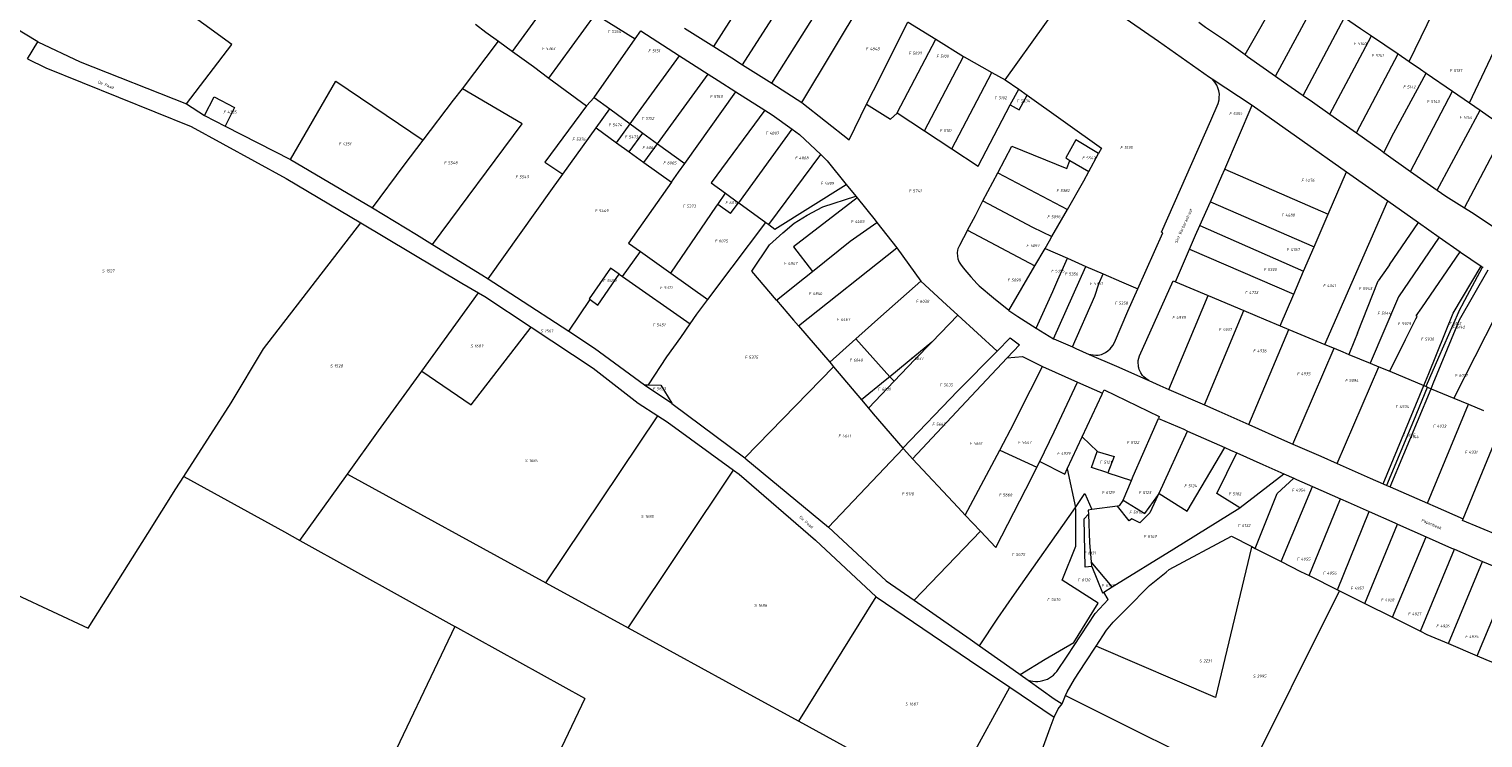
# Model space of a CAD drawing. Header units: metres. Extents: x 200548 to 205192, y 394703 to 399160.
# Tile 22 of 38: x 203332 to 203782, y 396495 to 396714. Entities that reach past the tile are written whole.
import ezdxf
from ezdxf.enums import TextEntityAlignment as Align
from ezdxf.lldxf.tags import DXFTag

# ---------------------------------------------------------------- set-up
doc = ezdxf.new("R2010")
doc.units = ezdxf.units.M
doc.layers.get('0').update_dxf_attribs({"lineweight": 25})
for name, color, linetype, lineweight in [('B-WE-KG-GRENS_PERCEEL-G', 150, 'KG-PERCEEL', 18), ('B-WE-KG-GRENS_PERCEEL-S', 150, 'Continuous', 25), ('B-WE-OG-BEBOUWING_STRAATNAAM-T18', 10, 'Continuous', 18)]:
    doc.layers.add(name, color=color, linetype=linetype, lineweight=lineweight)
doc.styles.add('NLCS-ISO', font='NLCS-ISO.ttf')
doc.styles.add('NLCS-ISO-M500-T18', font='NLCS-ISO.ttf', dxfattribs={"height": 0.9})
doc.styles.get("Standard").update_dxf_attribs({"font": 'NLCS-ISO.ttf'})
tags = doc.linetypes.add('KG-PERCEEL', pattern='A,5.5,-2,["P",Standard,S=1.8,R=0,X=-0.5,Y=-0.9],-2,5.5,-2,[5,NLCS.shx,S=0.75,R=0,X=0,Y=0],-2', length=19).pattern_tags.tags
tags[6] = DXFTag(74, 10)

# ---------------------------------------------------------------- blocks, each defined once
blk = doc.blocks.new('SKG-PERCEELNUMMER-SO')
at = {"style": 'NLCS-ISO', "oblique": 10, "flags": 1}
for tag, p in [('GEMEENTECODE', (0, 2.55)), ('PERCEELGROOTTE', (0, -2.45))]:
    blk.add_attdef(tag, text='', height=1.8, dxfattribs=at).set_placement(p, align=Align.MIDDLE_CENTER)
at = {"style": 'NLCS-ISO', "oblique": 10}
blk.add_attdef('SECTIE', text='', height=1.8, dxfattribs=at).set_placement((-0.5, 0), align=Align.MIDDLE_RIGHT)
blk.add_attdef('PERCEELNUMMER', text='', height=1.8, dxfattribs=at).set_placement((0.5, 0), align=Align.MIDDLE_LEFT)

msp = doc.modelspace()

# ---------------------------------------------------------------- linework, layer by layer
at = {"layer": 'B-WE-KG-GRENS_PERCEEL-G', "flags": 128}
for points in [[(203380.253, 396691.158), (203394.317, 396709.487), (203376.954, 396722.043), (203352.436, 396739.862), (203361.64, 396754.663)], [(203334.267, 396710.3), (203313.2, 396723.027), (203302.935, 396730.201), (203303.522, 396731.062)], [(203543.489, 396708.842), (203559.159, 396733.546)], [(203758.646, 396704.271), (203771.758, 396731.275)], [(203481.212, 396707.332), (203495.136, 396726.486)], [(203552.414, 396703.214), (203569.777, 396730.394)], [(203561.436, 396697.556), (203580.181, 396727.278)], [(203633.676, 396698.557), (203645.937, 396715.714), (203655.075, 396728.611)], [(203655.075, 396728.611), (203681.131, 396710.566), (203696.922, 396699.347), (203697.684, 396698.832)], [(203570.695, 396691.562), (203589.704, 396723.108)], [(203707.916, 396706.356), (203718.398, 396724.793), (203717.093, 396725.266)], [(203717.362, 396699.701), (203730.224, 396723.629)], [(203492.442, 396699.111), (203506.85, 396718.873)], [(203506.85, 396718.873), (203507.957, 396718.155), (203519.136, 396711.206)], [(203725.93, 396693.725), (203738.677, 396717.861)], [(203738.677, 396717.861), (203743.662, 396714.46), (203747.035, 396712.167)], [(203777.368, 396691.427), (203791.525, 396721.25)], [(203469.722, 396715.733), (203472.954, 396713.348), (203476.87, 396710.495)], [(203519.136, 396711.206), (203520.896, 396713.715), (203532.884, 396706.004)], [(203534.456, 396714.528), (203543.489, 396708.842)], [(203590.788, 396691.015), (203592.862, 396695.227), (203603.524, 396716.429)], [(203603.524, 396716.429), (203603.671, 396716.359), (203612.167, 396711.105)], [(203693.571, 396716.406), (203695.671, 396714.837), (203702.148, 396710.484), (203707.916, 396706.356)], [(203331.104, 396705.055), (203334.267, 396710.3)], [(203334.267, 396710.3), (203347.421, 396704.11), (203380.253, 396691.158)], [(203465.697, 396695.819), (203476.87, 396710.495)], [(203476.87, 396710.495), (203481.212, 396707.332)], [(203506.495, 396693.084), (203519.136, 396711.206)], [(203543.489, 396708.842), (203549.025, 396705.339), (203552.414, 396703.214)], [(203600.219, 396688.301), (203612.167, 396711.105)], [(203612.167, 396711.105), (203620.779, 396705.779)], [(203734.15, 396687.957), (203742.634, 396703.868), (203747.035, 396712.167)], [(203747.035, 396712.167), (203755.251, 396706.578)], [(203331.104, 396705.055), (203336.766, 396702.23), (203381.698, 396684.144), (203411.129, 396668.079), (203434.234, 396654.302)], [(203481.212, 396707.332), (203487.666, 396702.633), (203492.442, 396699.111)], [(203517.608, 396684.947), (203520.981, 396689.643), (203532.884, 396706.004)], [(203532.884, 396706.004), (203541.706, 396700.338)], [(203608.669, 396682.775), (203620.779, 396705.779)], [(203620.779, 396705.779), (203620.96, 396705.666), (203629.533, 396700.875)], [(203707.916, 396706.356), (203708.672, 396705.813), (203717.362, 396699.701)], [(203742.355, 396682.141), (203755.251, 396706.578)], [(203755.251, 396706.578), (203758.646, 396704.271)], [(203758.646, 396704.271), (203762.208, 396701.85), (203763.937, 396700.66)], [(203526.05, 396678.803), (203541.706, 396700.338)], [(203541.706, 396700.338), (203544.798, 396698.356), (203550.312, 396694.86)], [(203552.414, 396703.214), (203560.619, 396698.084), (203561.436, 396697.556)], [(203617.113, 396677.234), (203629.533, 396700.875)], [(203629.533, 396700.875), (203633.676, 396698.557)], [(203717.362, 396699.701), (203719.805, 396697.975), (203725.93, 396693.725)], [(203750.889, 396676.116), (203753.91, 396682.179), (203763.937, 396700.66)], [(203763.937, 396700.66), (203772.145, 396695.018)], [(203412.439, 396673.925), (203426.503, 396698.174), (203453.541, 396679.914)], [(203453.541, 396679.914), (203462.965, 396692.23), (203465.697, 396695.819)], [(203456.396, 396647.665), (203484.138, 396684.916), (203465.697, 396695.819)], [(203492.442, 396699.111), (203504.066, 396690.542)], [(203561.436, 396697.556), (203570.695, 396691.562)], [(203633.676, 396698.557), (203637.847, 396695.664)], [(203635.227, 396690.778), (203637.847, 396695.664)], [(203637.847, 396695.664), (203640.492, 396693.77)], [(203674.73, 396633.862), (203682.484, 396651.186), (203682.056, 396651.492), (203697.321, 396685.961), (203699.603, 396691.221), (203699.861, 396692.333), (203699.931, 396693.118), (203699.966, 396694.143), (203699.747, 396695.152), (203699.503, 396696.074), (203699.11, 396696.937), (203698.59, 396697.794), (203697.684, 396698.832)], [(203697.684, 396698.832), (203710.127, 396690.7)], [(203759.054, 396670.173), (203772.145, 396695.018)], [(203772.145, 396695.018), (203777.368, 396691.427)], [(203380.253, 396691.158), (203385.855, 396687.497)], [(203385.855, 396687.497), (203388.902, 396693.264), (203395.103, 396690.013), (203392.26, 396684.215)], [(203504.066, 396690.542), (203491.156, 396673.072), (203496.782, 396669.393)], [(203504.066, 396690.542), (203506.483, 396693.067), (203506.495, 396693.084)], [(203506.495, 396693.084), (203511.298, 396689.566)], [(203534.473, 396672.697), (203550.312, 396694.86)], [(203550.312, 396694.86), (203559.261, 396689.179)], [(203570.695, 396691.562), (203570.758, 396691.52), (203585.377, 396679.984), (203590.788, 396691.015)], [(203590.788, 396691.015), (203598.145, 396686.439), (203600.199, 396688.263), (203600.219, 396688.301)], [(203617.113, 396677.234), (203625.307, 396671.862), (203635.227, 396690.778)], [(203635.227, 396690.778), (203638.033, 396689.259), (203640.492, 396693.77)], [(203640.492, 396693.77), (203663.444, 396677.452), (203662.551, 396675.794)], [(203701.618, 396670.938), (203710.127, 396690.7)], [(203710.127, 396690.7), (203725.592, 396679.82), (203739.293, 396670.144)], [(203725.93, 396693.725), (203728.812, 396691.732), (203734.15, 396687.957)], [(203777.368, 396691.427), (203780.665, 396689.161)], [(203385.855, 396687.497), (203392.26, 396684.215)], [(203507.066, 396683.686), (203511.298, 396689.566)], [(203511.298, 396689.566), (203517.608, 396684.947)], [(203559.261, 396689.179), (203542.637, 396666.679), (203547.092, 396663.46)], [(203559.261, 396689.179), (203561.533, 396687.735), (203567.761, 396683.267)], [(203600.219, 396688.301), (203608.669, 396682.775)], [(203734.15, 396687.957), (203740.344, 396683.558), (203742.355, 396682.141)], [(203767.389, 396664.46), (203780.665, 396689.161)], [(203780.665, 396689.161), (203783.134, 396687.465), (203788.836, 396683.573)], [(203392.26, 396684.215), (203412.439, 396673.925)], [(203496.782, 396669.393), (203507.066, 396683.686)], [(203507.066, 396683.686), (203513.417, 396679.104)], [(203513.417, 396679.104), (203517.608, 396684.947)], [(203517.297, 396676.306), (203521.521, 396682.087)], [(203517.608, 396684.947), (203520.698, 396682.686), (203521.521, 396682.087)], [(203521.521, 396682.087), (203526.05, 396678.803)], [(203551.243, 396660.463), (203567.761, 396683.267)], [(203567.761, 396683.267), (203570.054, 396681.621), (203576.558, 396675.431)], [(203608.669, 396682.775), (203617.113, 396677.234)], [(203742.355, 396682.141), (203749.766, 396676.933), (203750.889, 396676.116)], [(203775.764, 396658.994), (203788.836, 396683.573)], [(203437.861, 396658.997), (203447.671, 396672.212), (203453.541, 396679.914)], [(203513.417, 396679.104), (203517.297, 396676.306)], [(203521.85, 396673.025), (203526.05, 396678.803)], [(203526.05, 396678.803), (203534.473, 396672.697)], [(203631.405, 396669.834), (203635.719, 396678.031), (203652.716, 396671.132), (203653.713, 396673.606)], [(203662.551, 396675.794), (203655.491, 396679.994), (203652.455, 396674.383), (203653.713, 396673.606)], [(203412.439, 396673.925), (203437.861, 396658.997)], [(203517.297, 396676.306), (203521.85, 396673.025)], [(203521.85, 396673.025), (203530.354, 396666.895)], [(203530.354, 396666.895), (203532.546, 396670.003), (203534.473, 396672.697)], [(203560.533, 396653.761), (203576.558, 396675.431)], [(203576.558, 396675.431), (203578.551, 396673.538), (203584.472, 396666.199)], [(203653.713, 396673.606), (203659.555, 396670.156)], [(203659.555, 396670.156), (203662.551, 396675.794)], [(203750.889, 396676.116), (203759.054, 396670.173)], [(203473.649, 396636.965), (203493.558, 396664.91), (203496.782, 396669.393)], [(203626.779, 396661.085), (203631.405, 396669.834)], [(203631.405, 396669.834), (203652.929, 396658.494)], [(203652.929, 396658.494), (203658, 396667.274), (203659.555, 396670.156)], [(203697.155, 396660.831), (203700.737, 396668.903), (203701.618, 396670.938)], [(203701.618, 396670.938), (203733.609, 396656.989)], [(203733.609, 396656.989), (203739.293, 396670.144)], [(203739.293, 396670.144), (203752.09, 396661.098)], [(203759.054, 396670.173), (203759.073, 396670.159), (203767.389, 396664.46)], [(203530.354, 396666.895), (203517.093, 396648.083), (203520.758, 396645.468)], [(203544.699, 396659.966), (203547.092, 396663.46)], [(203547.092, 396663.46), (203551.105, 396660.562)], [(203560.533, 396653.761), (203562.402, 396652.415), (203584.472, 396666.199)], [(203584.472, 396666.199), (203587.426, 396662.538)], [(203767.389, 396664.46), (203770.078, 396662.617), (203775.764, 396658.994)], [(203437.861, 396658.997), (203451.492, 396650.692), (203456.396, 396647.665)], [(203530.169, 396638.752), (203544.36, 396659.471)], [(203544.36, 396659.471), (203544.699, 396659.966)], [(203548.653, 396657.165), (203544.699, 396659.966)], [(203549.21, 396657.937), (203551.105, 396660.562)], [(203551.105, 396660.562), (203551.243, 396660.463)], [(203551.243, 396660.463), (203559.561, 396654.461)], [(203562.889, 396630.392), (203555.205, 396639.402), (203560.722, 396647.5), (203564.846, 396651.253), (203568.348, 396654.249), (203572.355, 396656.737), (203577.26, 396659.312), (203587.426, 396662.538)], [(203587.829, 396662.04), (203568.13, 396646.921), (203574.043, 396639.316)], [(203587.426, 396662.538), (203587.829, 396662.04)], [(203587.829, 396662.04), (203593.397, 396655.103), (203593.94, 396654.417)], [(203622.019, 396652.06), (203624.424, 396656.597), (203626.779, 396661.085)], [(203626.779, 396661.085), (203642.089, 396652.943), (203648.107, 396650.073)], [(203693.899, 396653.484), (203697.155, 396660.831)], [(203697.155, 396660.831), (203729.263, 396646.908)], [(203732.635, 396616.697), (203752.09, 396661.098)], [(203752.09, 396661.098), (203761.602, 396654.404)], [(203775.764, 396658.994), (203777.964, 396657.593), (203784.422, 396653.387)], [(203541.642, 396630.566), (203549.202, 396640.659), (203559.561, 396654.461)], [(203548.653, 396657.165), (203549.21, 396657.937)], [(203559.561, 396654.461), (203560.533, 396653.761)], [(203574.043, 396639.316), (203585.709, 396648.679), (203593.94, 396654.417)], [(203593.94, 396654.417), (203600.124, 396646.578)], [(203648.107, 396650.073), (203652.929, 396658.494)], [(203729.263, 396646.908), (203733.609, 396656.989)], [(203752.586, 396641.348), (203761.602, 396654.404)], [(203761.602, 396654.404), (203768.008, 396649.895)], [(203379.49, 396575.853), (203394.099, 396598.655), (203404.091, 396615.348), (203434.234, 396654.302)], [(203434.234, 396654.302), (203465.542, 396635.692), (203470.697, 396632.635)], [(203622.019, 396652.06), (203619.498, 396647.313), (203618.976, 396646.279), (203618.92, 396645.834), (203618.8, 396645.071), (203618.853, 396644.023), (203618.999, 396643.219), (203619.463, 396642.116), (203620.016, 396641.222), (203620.729, 396640.294), (203621.192, 396639.82), (203623.038, 396637.617), (203624.995, 396635.443), (203625.632, 396634.881), (203630.053, 396631.14), (203634.762, 396627.289), (203634.804, 396627.262)], [(203622.019, 396652.06), (203642.846, 396641.029)], [(203645.993, 396646.423), (203647.339, 396648.729), (203648.107, 396650.073)], [(203690.72, 396646.177), (203692.564, 396650.474), (203693.899, 396653.484)], [(203693.899, 396653.484), (203726.033, 396639.415)], [(203768.008, 396649.895), (203755.334, 396631.446), (203746.615, 396610.909)], [(203768.008, 396649.895), (203774.44, 396645.368)], [(203456.396, 396647.665), (203471.717, 396638.208), (203473.649, 396636.965)], [(203515.207, 396637.746), (203520.758, 396645.468)], [(203520.758, 396645.468), (203530.169, 396638.752)], [(203569.657, 396622.466), (203600.124, 396646.578)], [(203600.124, 396646.578), (203607.518, 396636.31), (203607.589, 396636.245)], [(203642.846, 396641.029), (203645.993, 396646.423)], [(203645.993, 396646.423), (203652.896, 396643.374)], [(203686.413, 396636.115), (203690.72, 396646.177)], [(203690.72, 396646.177), (203722.951, 396632.258)], [(203726.033, 396639.415), (203729.263, 396646.908)], [(203634.804, 396627.262), (203642.846, 396641.029)], [(203643.246, 396621.79), (203648.372, 396633.114), (203649.914, 396636.648), (203652.896, 396643.374)], [(203652.896, 396643.374), (203658.644, 396640.837)], [(203752.586, 396641.348), (203750.322, 396638.122)], [(203752.682, 396608.408), (203757.583, 396618.268), (203760.759, 396624.652), (203761.151, 396625.333), (203760.853, 396625.532), (203762.572, 396628.053), (203774.44, 396645.368)], [(203763.27, 396604.041), (203764.815, 396607.764), (203772.291, 396626.387), (203780.954, 396640.905)], [(203774.44, 396645.368), (203774.569, 396645.277), (203780.954, 396640.905)], [(203780.954, 396640.905), (203780.965, 396640.897), (203781.416, 396640.663)], [(203473.649, 396636.965), (203482.422, 396631.329), (203498.577, 396620.866)], [(203514.208, 396638.444), (203511.46, 396640.356), (203504.867, 396630.8), (203505.18, 396630.58)], [(203505.18, 396630.58), (203507.58, 396628.894), (203514.208, 396638.444)], [(203514.208, 396638.444), (203515.207, 396637.746)], [(203515.207, 396637.746), (203536.201, 396623.088)], [(203530.169, 396638.752), (203541.642, 396630.566)], [(203562.889, 396630.392), (203571.59, 396637.347), (203574.043, 396639.316)], [(203648.629, 396618.491), (203658.644, 396640.837)], [(203654.472, 396615.935), (203661.36, 396631.608), (203662.635, 396635.466), (203663.939, 396638.509)], [(203658.644, 396640.837), (203663.939, 396638.509)], [(203663.939, 396638.509), (203669.652, 396636.043), (203674.73, 396633.862)], [(203678.077, 396605.555), (203677.142, 396606.18), (203676.571, 396606.67), (203676.166, 396607.127), (203675.594, 396607.956), (203675.125, 396608.991), (203674.985, 396609.462), (203674.906, 396609.819), (203674.878, 396610.084), (203674.802, 396611.078), (203674.86, 396611.791), (203675.221, 396613.144), (203685.679, 396636.425)], [(203685.679, 396636.425), (203686.413, 396636.115)], [(203722.951, 396632.258), (203726.033, 396639.415)], [(203750.322, 396638.122), (203749.067, 396636.345)], [(203765.478, 396603.033), (203766.145, 396604.633), (203774.229, 396624.306), (203783.154, 396639.761)], [(203775.906, 396630.414), (203781.416, 396640.663)], [(203781.416, 396640.663), (203781.596, 396640.569)], [(203453.117, 396608.445), (203470.697, 396632.635)], [(203470.697, 396632.635), (203472.569, 396631.524), (203487.01, 396622.007)], [(203587.447, 396618.412), (203595.225, 396625.33), (203607.589, 396636.245)], [(203607.589, 396636.245), (203615.457, 396628.973), (203619.001, 396625.741)], [(203659.7, 396613.63), (203660.214, 396613.569), (203661.673, 396613.367), (203662.434, 396613.442), (203663.454, 396613.57), (203664.042, 396613.932), (203664.735, 396614.214), (203665.451, 396614.782), (203666.116, 396615.373), (203666.928, 396616.384), (203667.484, 396617.346), (203671.627, 396626.959), (203674.73, 396633.862)], [(203686.413, 396636.115), (203696.494, 396631.858)], [(203718.748, 396622.48), (203722.951, 396632.258)], [(203742.683, 396620.212), (203749.067, 396636.345)], [(203790.724, 396635.933), (203788.93, 396632.403), (203785.515, 396625.682), (203772.519, 396600.105)], [(203498.577, 396620.866), (203505.18, 396630.58)], [(203536.201, 396623.088), (203538.264, 396626.056), (203541.642, 396630.566)], [(203562.889, 396630.392), (203568.157, 396624.212), (203569.657, 396622.466)], [(203684.327, 396602.825), (203696.494, 396631.858)], [(203696.494, 396631.858), (203707.51, 396627.203)], [(203773.97, 396626.716), (203775.906, 396630.414)], [(203523.23, 396604.223), (203528.995, 396612.84), (203533.288, 396618.901), (203536.201, 396623.088)], [(203610.926, 396617.407), (203619.001, 396625.741)], [(203619.001, 396625.741), (203631.146, 396614.648)], [(203634.804, 396627.262), (203637.618, 396625.385), (203643.246, 396621.79)], [(203695.371, 396598), (203707.51, 396627.203)], [(203707.51, 396627.203), (203714.346, 396624.314), (203718.748, 396622.48)], [(203773.97, 396626.716), (203767.767, 396612.69), (203763.979, 396603.942)], [(203453.117, 396608.445), (203468.422, 396598.042), (203487.01, 396622.007)], [(203487.01, 396622.007), (203506.118, 396609.414), (203520.094, 396598.587), (203526.132, 396594.659)], [(203498.577, 396620.866), (203506.52, 396615.575), (203522.022, 396604.253)], [(203569.657, 396622.466), (203579.34, 396611.192)], [(203579.34, 396611.192), (203587.447, 396618.412)], [(203587.447, 396618.412), (203598.009, 396606.745)], [(203631.146, 396614.648), (203635.205, 396618.769), (203638.048, 396616.583), (203634.238, 396612.529)], [(203643.246, 396621.79), (203648.629, 396618.491)], [(203648.629, 396618.491), (203648.692, 396618.452), (203654.472, 396615.935)], [(203709.045, 396591.953), (203721.449, 396621.355)], [(203718.748, 396622.48), (203721.449, 396621.355)], [(203721.449, 396621.355), (203732.635, 396616.697)], [(203742.683, 396620.212), (203741.749, 396617.917)], [(203610.926, 396617.407), (203603.342, 396611.126), (203598.009, 396606.745)], [(203599.292, 396605.329), (203605.693, 396612.005), (203610.926, 396617.407)], [(203602.009, 396584.59), (203619.039, 396602.327), (203631.146, 396614.648)], [(203654.472, 396615.935), (203655.531, 396615.472), (203659.7, 396613.63)], [(203722.69, 396585.885), (203735.444, 396615.527)], [(203732.635, 396616.697), (203735.444, 396615.527)], [(203735.444, 396615.527), (203738.113, 396614.415), (203740.02, 396613.629)], [(203741.749, 396617.917), (203740.02, 396613.629)], [(203553.043, 396581.615), (203580.577, 396609.739)], [(203579.34, 396611.192), (203579.763, 396610.699), (203580.577, 396609.739)], [(203580.577, 396609.739), (203589.232, 396599.534)], [(203605.02, 396581.34), (203618.56, 396595.87), (203623.152, 396600.726), (203634.238, 396612.529)], [(203631.957, 396584.014), (203636.412, 396592.453), (203637.815, 396595.273), (203645.18, 396609.879)], [(203634.238, 396612.529), (203639.009, 396612.948), (203645.18, 396609.879)], [(203645.18, 396609.879), (203645.224, 396609.856), (203656.02, 396605.063)], [(203659.7, 396613.63), (203668.148, 396609.96), (203678.077, 396605.555)], [(203736.356, 396579.929), (203749.347, 396609.783)], [(203740.02, 396613.629), (203746.615, 396610.909)], [(203746.615, 396610.909), (203749.347, 396609.783)], [(203749.347, 396609.783), (203752.682, 396608.408)], [(203430.093, 396576.614), (203439.712, 396589.999), (203453.117, 396608.445)], [(203598.009, 396606.745), (203596.517, 396605.519), (203589.232, 396599.534)], [(203591.348, 396597.039), (203599.292, 396605.329)], [(203598.009, 396606.745), (203599.292, 396605.329)], [(203644.34, 396580.493), (203648.778, 396589.655), (203656.02, 396605.063)], [(203656.02, 396605.063), (203663.789, 396601.594)], [(203678.077, 396605.555), (203681.544, 396604.018), (203684.327, 396602.825)], [(203752.682, 396608.408), (203763.27, 396604.041)], [(203522.022, 396604.253), (203530.468, 396598.522)], [(203522.022, 396604.253), (203523.23, 396604.223)], [(203523.23, 396604.223), (203527.08, 396604.131), (203530.468, 396598.522)], [(203657.531, 396588.182), (203663.669, 396601.341), (203663.789, 396601.594)], [(203663.789, 396601.594), (203664.292, 396602.663), (203681.328, 396594.395), (203681.083, 396593.831)], [(203684.327, 396602.825), (203695.371, 396598)], [(203750.677, 396573.602), (203763.27, 396604.041)], [(203752.842, 396572.648), (203765.478, 396603.033)], [(203760.099, 396593.168), (203764.377, 396603.536)], [(203763.27, 396604.041), (203763.898, 396603.754)], [(203763.979, 396603.942), (203763.898, 396603.754)], [(203763.898, 396603.754), (203764.377, 396603.536)], [(203764.377, 396603.536), (203765.478, 396603.033)], [(203765.478, 396603.033), (203772.519, 396600.105)], [(203530.468, 396598.522), (203530.531, 396598.48), (203553.043, 396581.615)], [(203589.232, 396599.534), (203591.348, 396597.039)], [(203591.348, 396597.039), (203592.825, 396595.298), (203602.009, 396584.59)], [(203695.371, 396598), (203699.807, 396596.076), (203709.045, 396591.953)], [(203764.324, 396567.618), (203777.062, 396598.216)], [(203772.519, 396600.105), (203777.062, 396598.216)], [(203777.062, 396598.216), (203781.738, 396596.272)], [(203491.525, 396542.963), (203526.132, 396594.659)], [(203526.132, 396594.659), (203528.998, 396592.795), (203549.602, 396577.849)], [(203672.739, 396574.628), (203673.294, 396575.923), (203679.252, 396589.61), (203681.083, 396593.831)], [(203681.083, 396593.831), (203688.902, 396590.473), (203690.113, 396589.937)], [(203709.045, 396591.953), (203720.061, 396587.021), (203722.69, 396585.885)], [(203751.788, 396573.139), (203760.099, 396593.168)], [(203775.385, 396562.731), (203788.103, 396593.626)], [(203652.85, 396578.198), (203657.531, 396588.182)], [(203657.531, 396588.182), (203662.18, 396583.635), (203662.154, 396583.562)], [(203681.321, 396570.649), (203681.341, 396570.678), (203690.113, 396589.937)], [(203690.113, 396589.937), (203701.609, 396584.823)], [(203578.963, 396560.153), (203602.042, 396584.551)], [(203602.009, 396584.59), (203602.042, 396584.551)], [(203602.042, 396584.551), (203602.257, 396584.301), (203605.02, 396581.34)], [(203621.32, 396563.919), (203631.957, 396584.014)], [(203631.957, 396584.014), (203643.478, 396578.718)], [(203665.389, 396576.995), (203660.379, 396578.608), (203662.154, 396583.562)], [(203662.154, 396583.562), (203667.339, 396582.03), (203665.389, 396576.995)], [(203681.321, 396570.649), (203689.971, 396565.13), (203701.609, 396584.823)], [(203706.309, 396566.215), (203699.175, 396570.575), (203705.328, 396583.154)], [(203701.609, 396584.823), (203703.414, 396584.016), (203705.328, 396583.154)], [(203705.328, 396583.154), (203713.357, 396579.589), (203719.918, 396576.671)], [(203722.69, 396585.885), (203731.334, 396582.146), (203736.356, 396579.929)], [(203553.043, 396581.615), (203553.43, 396581.328), (203578.963, 396560.153)], [(203605.02, 396581.34), (203619.076, 396566.297), (203621.32, 396563.919)], [(203625.998, 396558.962), (203630.739, 396553.931), (203641.923, 396575.517), (203643.478, 396578.718)], [(203643.478, 396578.718), (203644.34, 396580.493)], [(203644.34, 396580.493), (203652.1, 396576.598), (203652.85, 396578.198)], [(203652.85, 396578.198), (203655.373, 396566.257)], [(203736.356, 396579.929), (203746.642, 396575.377), (203750.677, 396573.602)], [(203259.03, 396571.68), (203281.727, 396561.106), (203327.81, 396539.308), (203349.846, 396528.966), (203368.323, 396558.195), (203377.025, 396572.006), (203379.49, 396575.853)], [(203379.49, 396575.853), (203410.624, 396558.741), (203415.363, 396556.113)], [(203415.363, 396556.113), (203430.093, 396576.614)], [(203430.093, 396576.614), (203491.525, 396542.963)], [(203517.013, 396529.009), (203549.602, 396577.849)], [(203549.602, 396577.849), (203551.308, 396576.612), (203574.913, 396556.196), (203593.715, 396538.637)], [(203665.389, 396576.995), (203672.739, 396574.628)], [(203670.129, 396568.524), (203672.739, 396574.628)], [(203706.309, 396566.215), (203706.408, 396566.277), (203719.918, 396576.671)], [(203711.068, 396553.614), (203717.819, 396570.648), (203722.974, 396575.307)], [(203719.918, 396576.671), (203722.974, 396575.307)], [(203722.974, 396575.307), (203723.837, 396574.924), (203728.763, 396572.76)], [(203750.677, 396573.602), (203751.759, 396573.125)], [(203655.376, 396566.245), (203658.357, 396570.588)], [(203658.357, 396570.588), (203660.449, 396565.638)], [(203670.129, 396568.524), (203676.886, 396564.389), (203680.862, 396570.001)], [(203680.862, 396570.001), (203678.459, 396564.622)], [(203680.862, 396570.001), (203681.321, 396570.649)], [(203719.079, 396549.551), (203728.763, 396572.76)], [(203727.706, 396545.199), (203737.393, 396568.959)], [(203728.763, 396572.76), (203737.393, 396568.959)], [(203737.393, 396568.959), (203739.789, 396567.898), (203746.271, 396565.044)], [(203751.759, 396573.125), (203751.779, 396573.116)], [(203751.779, 396573.116), (203751.788, 396573.139)], [(203751.779, 396573.116), (203752.842, 396572.648)], [(203752.842, 396572.648), (203764.324, 396567.618)], [(203625.701, 396523.461), (203631.387, 396532.018), (203636.524, 396539.422), (203655.373, 396566.257)], [(203638.304, 396514.609), (203646.01, 396519.369), (203654.909, 396524.566), (203662.487, 396536.644), (203651.27, 396543.84), (203655.56, 396554.322), (203655.497, 396565.665), (203655.376, 396566.245)], [(203655.376, 396566.245), (203655.373, 396566.257)], [(203660.449, 396565.638), (203659.352, 396565.486), (203659.401, 396564.254)], [(203668.37, 396566.736), (203660.449, 396565.638)], [(203666.779, 396541.72), (203685.894, 396553.455), (203706.309, 396566.215)], [(203670.129, 396568.524), (203670.11, 396568.479), (203668.958, 396566.817), (203668.37, 396566.736)], [(203678.459, 396564.622), (203675.348, 396561.51), (203672.836, 396562.755), (203672.081, 396562.119), (203668.37, 396566.736)], [(203736.474, 396540.816), (203746.271, 396565.044)], [(203746.271, 396565.044), (203754.247, 396561.527), (203755.077, 396561.156)], [(203764.324, 396567.618), (203766.779, 396566.55), (203775.385, 396562.731)], [(203578.963, 396560.153), (203596.853, 396543.586), (203605.485, 396537.612)], [(203621.32, 396563.919), (203625.998, 396558.962)], [(203660.475, 396548.028), (203658.411, 396547.844), (203658.074, 396562.788), (203659.401, 396564.254)], [(203659.401, 396564.254), (203659.753, 396555.354), (203660.297, 396549.43)], [(203744.93, 396536.588), (203755.077, 396561.156)], [(203755.077, 396561.156), (203763.907, 396557.225)], [(203786.149, 396557.765), (203775.208, 396562.297), (203775.385, 396562.731)], [(203415.363, 396556.113), (203463.323, 396529.512)], [(203605.485, 396537.612), (203625.998, 396558.962)], [(203661.816, 396523.397), (203664.976, 396528.296), (203667.091, 396530.8), (203671.215, 396534.895), (203678.278, 396542.112), (203683.439, 396546.309), (203684.368, 396547.101), (203703.681, 396557.37), (203709.952, 396554.181)], [(203753.526, 396532.326), (203763.907, 396557.225)], [(203763.907, 396557.225), (203771.812, 396553.738), (203772.691, 396553.374)], [(203709.914, 396554.024), (203698.704, 396507.494), (203662.751, 396522.994)], [(203709.914, 396554.024), (203709.952, 396554.181)], [(203709.952, 396554.181), (203711.068, 396553.614)], [(203711.068, 396553.614), (203719.079, 396549.551)], [(203762.173, 396528.035), (203772.691, 396553.374)], [(203772.691, 396553.374), (203781.427, 396549.59)], [(203666.779, 396541.72), (203660.297, 396549.43)], [(203660.297, 396549.43), (203660.411, 396548.187), (203660.475, 396548.028)], [(203660.475, 396548.028), (203663.776, 396539.877), (203664.153, 396540.108)], [(203719.079, 396549.551), (203725.066, 396546.52), (203727.706, 396545.199)], [(203770.835, 396524.203), (203781.427, 396549.59)], [(203781.427, 396549.59), (203784.896, 396548.102), (203790.359, 396545.782)], [(203491.525, 396542.963), (203503.778, 396536.25), (203517.013, 396529.009)], [(203727.706, 396545.199), (203736.474, 396540.816)], [(203779.763, 396520.4), (203790.359, 396545.782)], [(203569.787, 396500.149), (203593.715, 396538.637)], [(203593.715, 396538.637), (203622.658, 396519.062), (203635.103, 396510.66)], [(203605.485, 396537.612), (203622.802, 396525.511), (203625.701, 396523.461)], [(203661.495, 396533.519), (203665.483, 396537.829)], [(203664.153, 396540.108), (203666.779, 396541.72)], [(203665.483, 396537.829), (203664.153, 396540.108)], [(203707.313, 396480.702), (203737.075, 396540.515)], [(203736.474, 396540.816), (203737.075, 396540.515)], [(203737.075, 396540.515), (203743.694, 396537.202), (203744.93, 396536.588)], [(203652.804, 396520.341), (203661.495, 396533.519)], [(203744.93, 396536.588), (203753.526, 396532.326)], [(203463.323, 396529.512), (203439.922, 396480.434), (203415.9, 396429.673)], [(203503.604, 396507.223), (203463.323, 396529.512)], [(203517.013, 396529.009), (203554.619, 396508.434), (203569.787, 396500.149)], [(203753.526, 396532.326), (203762.173, 396528.035)], [(203762.173, 396528.035), (203764.189, 396527.033), (203770.835, 396524.203)], [(203770.835, 396524.203), (203779.763, 396520.4)], [(203625.701, 396523.461), (203637.849, 396514.931), (203638.304, 396514.609)], [(203649.676, 396515.558), (203652.804, 396520.341)], [(203652.339, 396508.093), (203652.802, 396509.243), (203655.078, 396513.202), (203658.458, 396518.193), (203661.816, 396523.397)], [(203662.751, 396522.994), (203661.816, 396523.397)], [(203779.763, 396520.4), (203782.38, 396519.285), (203788.715, 396516.694)], [(203640.73, 396512.889), (203640.769, 396512.874), (203641.503, 396512.673), (203642.253, 396512.541), (203643.012, 396512.48), (203643.773, 396512.49), (203644.53, 396512.57), (203645.276, 396512.721), (203646.004, 396512.941), (203646.71, 396513.227), (203647.385, 396513.578), (203648.025, 396513.991), (203648.623, 396514.461), (203649.175, 396514.985), (203649.676, 396515.558)], [(203615.725, 396475.053), (203616.324, 396476.153), (203622.225, 396487.179), (203635.103, 396510.66)], [(203635.103, 396510.66), (203648.833, 396501.405)], [(203638.304, 396514.609), (203640.73, 396512.889)], [(203640.73, 396512.889), (203648.835, 396507.142), (203651.305, 396505.527)], [(203503.604, 396507.223), (203473.87, 396444.788), (203457.415, 396410.04)], [(203651.305, 396505.527), (203652.339, 396508.093)], [(203652.339, 396508.093), (203707.313, 396480.702)], [(203648.833, 396501.405), (203650.077, 396504.03), (203651.305, 396505.527)], [(203569.787, 396500.149), (203595.196, 396486.27), (203615.725, 396475.053)], [(203641.715, 396481.909), (203647.581, 396498.123), (203648.833, 396501.405)]]:
    msp.add_lwpolyline(points, dxfattribs=at)

# ---------------------------------------------------------------- block references
at = {"layer": 'B-WE-KG-GRENS_PERCEEL-S', "xscale": 0.5, "yscale": 0.5, "zscale": 0.5}
for p, values in [((203511.628, 396713.513), {'PERCEELNUMMER': '5364', 'SECTIE': 'F'}), ((203491.282, 396708.203), {'PERCEELNUMMER': '5363', 'SECTIE': 'F'}), ((203591.509, 396708.137), {'PERCEELNUMMER': '4848', 'SECTIE': 'F'}), ((203742.51, 396709.747), {'PERCEELNUMMER': '5140', 'SECTIE': 'F'}), ((203524.171, 396707.524), {'PERCEELNUMMER': '5151', 'SECTIE': 'F'}), ((203604.746, 396706.797), {'PERCEELNUMMER': '5099', 'SECTIE': 'F'}), ((203613.343, 396705.872), {'PERCEELNUMMER': '5100', 'SECTIE': 'F'}), ((203748.025, 396706.13), {'PERCEELNUMMER': '5141', 'SECTIE': 'F'}), ((203772.214, 396701.419), {'PERCEELNUMMER': '5137', 'SECTIE': 'F'}), ((203757.795, 396696.36), {'PERCEELNUMMER': '5142', 'SECTIE': 'F'}), ((203543.26, 396693.383), {'PERCEELNUMMER': '5153', 'SECTIE': 'F'}), ((203631.338, 396693.001), {'PERCEELNUMMER': '5102', 'SECTIE': 'F'}), ((203638.2, 396692.071), {'PERCEELNUMMER': '5334', 'SECTIE': 'F'}), ((203765.15, 396691.88), {'PERCEELNUMMER': '5143', 'SECTIE': 'F'}), ((203392.673, 396688.585), {'PERCEELNUMMER': '4335', 'SECTIE': 'F'}), ((203522.104, 396686.605), {'PERCEELNUMMER': '5152', 'SECTIE': 'F'}), ((203703.971, 396688.109), {'PERCEELNUMMER': '5354', 'SECTIE': 'F'}), ((203775.219, 396686.959), {'PERCEELNUMMER': '5144', 'SECTIE': 'F'}), ((203511.889, 396684.614), {'PERCEELNUMMER': '5474', 'SECTIE': 'F'}), ((203560.482, 396682.063), {'PERCEELNUMMER': '4807', 'SECTIE': 'F'}), ((203614.37, 396682.867), {'PERCEELNUMMER': '5101', 'SECTIE': 'F'}), ((203428.341, 396678.732), {'PERCEELNUMMER': '4351', 'SECTIE': 'F'}), ((203500.65, 396680.186), {'PERCEELNUMMER': '5376', 'SECTIE': 'F'}), ((203516.922, 396680.913), {'PERCEELNUMMER': '5473', 'SECTIE': 'F'}), ((203522.331, 396677.597), {'PERCEELNUMMER': '6064', 'SECTIE': 'F'}), ((203670.253, 396677.655), {'PERCEELNUMMER': '5135', 'SECTIE': 'F'}), ((203460.963, 396672.908), {'PERCEELNUMMER': '5548', 'SECTIE': 'F'}), ((203528.802, 396672.858), {'PERCEELNUMMER': '6065', 'SECTIE': 'F'}), ((203569.6, 396674.363), {'PERCEELNUMMER': '4808', 'SECTIE': 'F'}), ((203658.454, 396674.374), {'PERCEELNUMMER': '5547', 'SECTIE': 'F'}), ((203483.052, 396668.538), {'PERCEELNUMMER': '5549', 'SECTIE': 'F'}), ((203726.283, 396667.491), {'PERCEELNUMMER': '4276', 'SECTIE': 'F'}), ((203577.494, 396666.561), {'PERCEELNUMMER': '4809', 'SECTIE': 'F'}), ((203604.837, 396664.206), {'PERCEELNUMMER': '5741', 'SECTIE': 'F'}), ((203650.491, 396664.322), {'PERCEELNUMMER': '5382', 'SECTIE': 'F'}), ((203534.839, 396659.492), {'PERCEELNUMMER': '5373', 'SECTIE': 'F'}), ((203548.02, 396660.551), {'PERCEELNUMMER': '6074', 'SECTIE': 'F'}), ((203507.669, 396658.081), {'PERCEELNUMMER': '5449', 'SECTIE': 'F'}), ((203586.884, 396654.755), {'PERCEELNUMMER': '4465', 'SECTIE': 'F'}), ((203647.658, 396656.209), {'PERCEELNUMMER': '5096', 'SECTIE': 'F'}), ((203720.127, 396656.707), {'PERCEELNUMMER': '4680', 'SECTIE': 'F'}), ((203544.774, 396648.693), {'PERCEELNUMMER': '6075', 'SECTIE': 'F'}), ((203641.175, 396647.27), {'PERCEELNUMMER': '5097', 'SECTIE': 'F'}), ((203721.723, 396646.055), {'PERCEELNUMMER': '4767', 'SECTIE': 'F'}), ((203566.141, 396641.796), {'PERCEELNUMMER': '4847', 'SECTIE': 'F'}), ((203355.145, 396639.457), {'PERCEELNUMMER': '1527', 'SECTIE': 'S'}), ((203510.209, 396636.486), {'PERCEELNUMMER': '5450', 'SECTIE': 'F'}), ((203635.335, 396636.622), {'PERCEELNUMMER': '5098', 'SECTIE': 'F'}), ((203648.866, 396639.438), {'PERCEELNUMMER': '5355', 'SECTIE': 'F'}), ((203653.097, 396638.531), {'PERCEELNUMMER': '5356', 'SECTIE': 'F'}), ((203714.645, 396639.871), {'PERCEELNUMMER': '5320', 'SECTIE': 'F'}), ((203527.809, 396634.27), {'PERCEELNUMMER': '5371', 'SECTIE': 'F'}), ((203573.829, 396632.485), {'PERCEELNUMMER': '4846', 'SECTIE': 'F'}), ((203660.803, 396635.509), {'PERCEELNUMMER': '5357', 'SECTIE': 'F'}), ((203708.881, 396632.783), {'PERCEELNUMMER': '4732', 'SECTIE': 'F'}), ((203733.02, 396634.925), {'PERCEELNUMMER': '4341', 'SECTIE': 'F'}), ((203744.058, 396633.998), {'PERCEELNUMMER': '5943', 'SECTIE': 'F'}), ((203607.019, 396630.066), {'PERCEELNUMMER': '6038', 'SECTIE': 'F'}), ((203668.512, 396629.478), {'PERCEELNUMMER': '5358', 'SECTIE': 'F'}), ((203525.536, 396622.774), {'PERCEELNUMMER': '5451', 'SECTIE': 'F'}), ((203582.502, 396624.485), {'PERCEELNUMMER': '4467', 'SECTIE': 'F'}), ((203686.337, 396625.084), {'PERCEELNUMMER': '4938', 'SECTIE': 'F'}), ((203749.822, 396626.373), {'PERCEELNUMMER': '5944', 'SECTIE': 'F'}), ((203756.122, 396623.132), {'PERCEELNUMMER': '5929', 'SECTIE': 'F'}), ((203772.071, 396623.186), {'PERCEELNUMMER': '6141', 'SECTIE': 'F'}), ((203490.91, 396620.866), {'PERCEELNUMMER': '1567', 'SECTIE': 'S'}), ((203700.691, 396621.307), {'PERCEELNUMMER': '4937', 'SECTIE': 'F'}), ((203763.283, 396618.357), {'PERCEELNUMMER': '5930', 'SECTIE': 'F'}), ((203773.027, 396622.046), {'PERCEELNUMMER': '6142', 'SECTIE': 'F'}), ((203469.194, 396616.224), {'PERCEELNUMMER': '1683', 'SECTIE': 'S'}), ((203711.37, 396614.721), {'PERCEELNUMMER': '4936', 'SECTIE': 'F'}), ((203425.78, 396610.073), {'PERCEELNUMMER': '1528', 'SECTIE': 'S'}), ((203554.084, 396612.755), {'PERCEELNUMMER': '5375', 'SECTIE': 'F'}), ((203586.477, 396611.865), {'PERCEELNUMMER': '6040', 'SECTIE': 'F'}), ((203605.282, 396612.318), {'PERCEELNUMMER': '6037', 'SECTIE': 'F'}), ((203724.946, 396607.645), {'PERCEELNUMMER': '4935', 'SECTIE': 'F'}), ((203739.842, 396605.584), {'PERCEELNUMMER': '5094', 'SECTIE': 'F'}), ((203773.833, 396607.146), {'PERCEELNUMMER': '6022', 'SECTIE': 'F'}), ((203525.566, 396603.013), {'PERCEELNUMMER': '5633', 'SECTIE': 'F'}), ((203595.237, 396602.878), {'PERCEELNUMMER': '6039', 'SECTIE': 'F'}), ((203614.361, 396604.227), {'PERCEELNUMMER': '5635', 'SECTIE': 'F'}), ((203755.422, 396597.514), {'PERCEELNUMMER': '4934', 'SECTIE': 'F'}), ((203612.053, 396592.039), {'PERCEELNUMMER': '5662', 'SECTIE': 'F'}), ((203767.028, 396591.431), {'PERCEELNUMMER': '4932', 'SECTIE': 'F'}), ((203583, 396588.411), {'PERCEELNUMMER': '4641', 'SECTIE': 'F'}), ((203757.547, 396588.641), {'PERCEELNUMMER': '6145', 'SECTIE': 'F'}), ((203758.639, 396588.149), {'PERCEELNUMMER': '6144', 'SECTIE': 'F'}), ((203623.63, 396586.122), {'PERCEELNUMMER': '5661', 'SECTIE': 'F'}), ((203638.613, 396586.438), {'PERCEELNUMMER': '5447', 'SECTIE': 'F'}), ((203650.717, 396583.039), {'PERCEELNUMMER': '4929', 'SECTIE': 'F'}), ((203672.268, 396586.373), {'PERCEELNUMMER': '5122', 'SECTIE': 'F'}), ((203776.864, 396583.386), {'PERCEELNUMMER': '4931', 'SECTIE': 'F'}), ((203486.069, 396580.773), {'PERCEELNUMMER': '1684', 'SECTIE': 'S'}), ((203663.934, 396580.295), {'PERCEELNUMMER': '5121', 'SECTIE': 'F'}), ((203690.06, 396573.008), {'PERCEELNUMMER': '5124', 'SECTIE': 'F'}), ((203602.655, 396570.485), {'PERCEELNUMMER': '5118', 'SECTIE': 'F'}), ((203632.697, 396570.166), {'PERCEELNUMMER': '5660', 'SECTIE': 'F'}), ((203664.565, 396570.934), {'PERCEELNUMMER': '6129', 'SECTIE': 'F'}), ((203675.982, 396570.896), {'PERCEELNUMMER': '5123', 'SECTIE': 'F'}), ((203703.776, 396570.491), {'PERCEELNUMMER': '5182', 'SECTIE': 'F'}), ((203723.325, 396571.632), {'PERCEELNUMMER': '4954', 'SECTIE': 'F'}), ((203673.032, 396564.808), {'PERCEELNUMMER': '5976', 'SECTIE': 'F'}), ((203521.956, 396563.521), {'PERCEELNUMMER': '1685', 'SECTIE': 'S'}), ((203706.676, 396560.71), {'PERCEELNUMMER': '6132', 'SECTIE': 'F'}), ((203677.522, 396557.324), {'PERCEELNUMMER': '6149', 'SECTIE': 'F'}), ((203636.688, 396551.744), {'PERCEELNUMMER': '5675', 'SECTIE': 'F'}), ((203659.02, 396552.219), {'PERCEELNUMMER': '6131', 'SECTIE': 'F'}), ((203724.931, 396550.297), {'PERCEELNUMMER': '4955', 'SECTIE': 'F'}), ((203732.993, 396545.972), {'PERCEELNUMMER': '4956', 'SECTIE': 'F'}), ((203657.114, 396543.901), {'PERCEELNUMMER': '6130', 'SECTIE': 'F'}), ((203664.485, 396542.193), {'PERCEELNUMMER': '6148', 'SECTIE': 'F'}), ((203647.636, 396537.83), {'PERCEELNUMMER': '5676', 'SECTIE': 'F'}), ((203741.503, 396541.301), {'PERCEELNUMMER': '4957', 'SECTIE': 'F'}), ((203750.917, 396537.683), {'PERCEELNUMMER': '4928', 'SECTIE': 'F'}), ((203556.992, 396536.004), {'PERCEELNUMMER': '1686', 'SECTIE': 'S'}), ((203759.295, 396533.371), {'PERCEELNUMMER': '4927', 'SECTIE': 'F'}), ((203768.034, 396529.609), {'PERCEELNUMMER': '4926', 'SECTIE': 'F'}), ((203776.977, 396526.33), {'PERCEELNUMMER': '4925', 'SECTIE': 'F'}), ((203694.744, 396518.837), {'PERCEELNUMMER': '2231', 'SECTIE': 'S'}), ((203711.358, 396514.112), {'PERCEELNUMMER': '2995', 'SECTIE': 'S'}), ((203603.771, 396505.513), {'PERCEELNUMMER': '1687', 'SECTIE': 'S'})]:
    msp.add_blockref('SKG-PERCEELNUMMER-SO', p, dxfattribs=at).add_auto_attribs(values)

# ---------------------------------------------------------------- texts
at = {"layer": 'B-WE-OG-BEBOUWING_STRAATNAAM-T18', "style": 'NLCS-ISO-M500-T18'}
for s, rotation, p in [('De Paad', 338.5, (203355.353, 396697.019)), ('Sint Barbarastraat', 65.8, (203688.864, 396653.414)), ('De Paad', 319.1, (203572.101, 396561.771)), ('Papenbeek', 337.1, (203765.583, 396560.993))]:
    msp.add_text(s, height=0.9, rotation=rotation, dxfattribs=at).set_placement(p, align=Align.MIDDLE)

doc.saveas('drawing.dxf')
